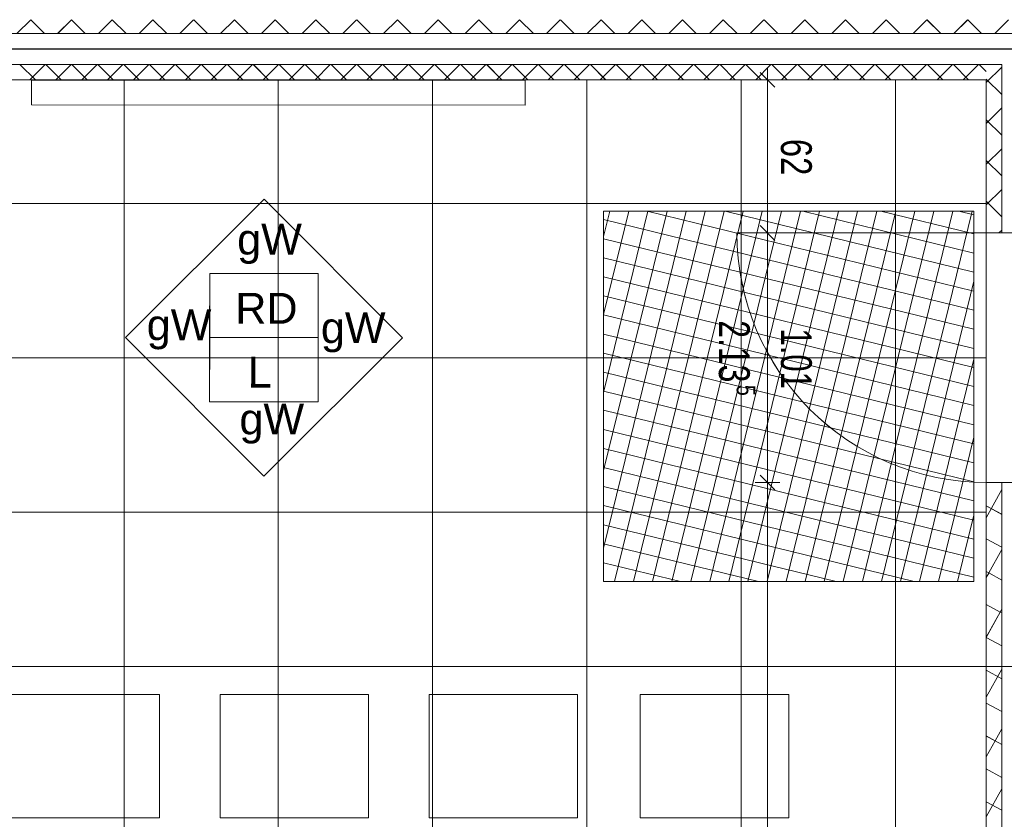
# Model space of a CAD drawing. Extents: x 229 to 926, y 37 to 878.
# Tile 42 of 163: x 422 to 502, y 603 to 668. Entities that reach past the tile are written whole.
import ezdxf
from ezdxf.lldxf.tags import DXFTag

# ---------------------------------------------------------------- set-up
doc = ezdxf.new("R2010")
doc.units = 0
doc.layers.get('0').update_dxf_attribs({"linetype": 'fein_strichliert', "lineweight": 13})
for name, color, linetype, lineweight in [('Ausstattung', 7, 'Continuous', 25), ('Axen', 7, 'Continuous', 25), ('Axen-A03CPAFYA9', 7, 'Continuous', 25), ('Beschriftung', 7, 'Continuous', 25), ('Beschriftung-A03CPAFWA9', 7, 'Continuous', 25), ('Bewegungsfläche', 7, 'Continuous', 25), ('Deckenspiegel', 7, 'Continuous', 25), ('Fullfläche', 7, 'Continuous', 25), ('Fullfläche-A03CPAG4A9', 7, 'Continuous', 25), ('Maßlinien', 7, 'Continuous', 25), ('Maßlinien-A03CPAG1A9', 7, 'Continuous', 25), ('Türen', 7, 'Continuous', 25), ('Türen-A03CPAFZA9', 7, 'Continuous', 25), ('Wände', 7, 'Continuous', 25), ('Wände-A03CPAG0A9', 7, 'Continuous', 25)]:
    doc.layers.add(name, color=color, linetype=linetype, lineweight=lineweight)
doc.styles.get("Standard").update_dxf_attribs({"font": 'arial.ttf'})
tags = doc.linetypes.add('ALL_S25', pattern=[0.001, 0, -0.001]).pattern_tags.tags
tags[6:7] = [DXFTag(74, 4), DXFTag(75, 0), DXFTag(340, '0'), DXFTag(46, 1.0), DXFTag(50, 0.0), DXFTag(44, 0.0), DXFTag(45, 0.0)]
tags[4:5] = [DXFTag(74, 4), DXFTag(75, 0), DXFTag(340, '0'), DXFTag(46, 1.0), DXFTag(50, 0.0), DXFTag(44, 0.0), DXFTag(45, 0.0)]
tags = doc.linetypes.add('ALL_S25-A03CPAG2A9', pattern=[0.001, 0, -0.001]).pattern_tags.tags
tags[6:7] = [DXFTag(74, 4), DXFTag(75, 0), DXFTag(340, '0'), DXFTag(46, 1.0), DXFTag(50, 0.0), DXFTag(44, 0.0), DXFTag(45, 0.0)]
tags[4:5] = [DXFTag(74, 4), DXFTag(75, 0), DXFTag(340, '0'), DXFTag(46, 1.0), DXFTag(50, 0.0), DXFTag(44, 0.0), DXFTag(45, 0.0)]
tags = doc.linetypes.add('fein_strichliert', pattern=[4, 1, -2, 1]).pattern_tags.tags
tags[8:9] = [DXFTag(74, 4), DXFTag(75, 0), DXFTag(340, '0'), DXFTag(46, 0.0), DXFTag(50, 0.0), DXFTag(44, 0.0), DXFTag(45, 0.0)]
tags[6:7] = [DXFTag(74, 4), DXFTag(75, 0), DXFTag(340, '0'), DXFTag(46, 0.0), DXFTag(50, 0.0), DXFTag(44, 0.0), DXFTag(45, 0.0)]
tags[4:5] = [DXFTag(74, 4), DXFTag(75, 0), DXFTag(340, '0'), DXFTag(46, 0.0), DXFTag(50, 0.0), DXFTag(44, 0.0), DXFTag(45, 0.0)]

# ---------------------------------------------------------------- blocks, each defined once
blk = doc.blocks.new('Referenz-A03CPAFUA9', base_point=(255.728, 66.032))
at = {"layer": 'Ausstattung', "color": 0, "lineweight": -2}
for p, q in [((462.984, 662.808), (422.984, 662.813)), ((422.984, 662.813), (422.984, 660.813)), ((462.984, 660.808), (462.984, 662.808)), ((422.984, 660.813), (462.984, 660.808)), ((433.358, 613.082), (421.335, 613.083)), ((433.356, 603.091), (433.358, 613.082)), ((438.268, 613.081), (438.267, 603.09)), ((450.292, 613.08), (438.268, 613.081)), ((450.29, 603.089), (450.292, 613.08)), ((455.202, 613.079), (455.201, 603.088)), ((467.225, 613.078), (455.202, 613.079)), ((467.224, 603.087), (467.225, 613.078)), ((472.306, 613.077), (472.304, 603.086)), ((484.329, 613.076), (472.306, 613.077)), ((484.327, 603.085), (484.329, 613.076)), ((421.333, 603.092), (433.356, 603.091)), ((438.267, 603.09), (450.29, 603.089)), ((455.201, 603.088), (467.224, 603.087)), ((472.304, 603.086), (484.327, 603.085))]:
    blk.add_line(p, q, dxfattribs=at)
at = {"layer": 'Axen', "color": 0, "linetype": 'ALL_S25', "lineweight": -2, "ltscale": 0.13}
for p, q in [((735.547, 665.345), (301.712, 665.345)), ((735.547, 615.345), (301.702, 615.345)), ((735.547, 615.345), (301.702, 615.345))]:
    blk.add_line(p, q, dxfattribs=at)
at = {"layer": 'Beschriftung', "color": 0, "lineweight": -2}
for p, q in [((430.61, 641.971), (441.825, 653.182)), ((441.825, 653.182), (453.036, 641.967)), ((437.423, 641.97), (437.424, 647.17)), ((437.424, 647.17), (446.224, 647.168)), ((446.224, 647.168), (446.223, 641.969)), ((441.821, 630.756), (430.61, 641.971)), ((437.422, 636.77), (437.423, 641.97)), ((446.223, 641.969), (437.423, 641.97)), ((453.036, 641.967), (441.821, 630.756)), ((446.223, 641.969), (446.222, 636.768)), ((446.222, 636.768), (437.422, 636.77))]:
    blk.add_line(p, q, dxfattribs=at)
at = {"layer": 'Bewegungsfläche', "color": 0, "lineweight": -2}
for p, q in [((469.335, 650.157), (469.837, 652.21)), ((469.335, 643.846), (471.381, 652.21)), ((469.335, 637.535), (472.925, 652.21)), ((469.335, 631.224), (474.47, 652.21)), ((469.335, 624.913), (476.014, 652.21)), ((499.335, 652.21), (469.335, 652.21)), ((469.335, 652.21), (469.335, 622.21)), ((470.218, 622.21), (477.558, 652.21)), ((471.762, 622.21), (479.102, 652.21)), ((472.863, 652.21), (499.335, 645.733)), ((473.306, 622.21), (480.647, 652.21)), ((474.85, 622.21), (482.191, 652.21)), ((476.395, 622.21), (483.735, 652.21)), ((477.939, 622.21), (485.28, 652.21)), ((479.174, 652.21), (499.335, 647.277)), ((479.483, 622.21), (486.824, 652.21)), ((481.027, 622.21), (488.368, 652.21)), ((482.572, 622.21), (489.912, 652.21)), ((484.116, 622.21), (491.457, 652.21)), ((485.485, 652.21), (499.335, 648.821)), ((485.66, 622.21), (493.001, 652.21)), ((487.204, 622.21), (494.545, 652.21)), ((488.749, 622.21), (496.089, 652.21)), ((490.293, 622.21), (497.634, 652.21)), ((491.797, 652.21), (499.335, 650.366)), ((491.837, 622.21), (499.178, 652.21)), ((498.108, 652.21), (499.335, 651.91)), ((499.335, 622.21), (499.335, 652.21)), ((469.335, 651.529), (499.335, 644.189)), ((469.335, 649.985), (499.335, 642.644)), ((469.335, 648.441), (499.335, 641.1)), ((469.335, 646.897), (499.335, 639.556)), ((493.381, 622.21), (499.335, 646.54)), ((469.335, 645.352), (499.335, 638.012)), ((469.335, 643.808), (499.335, 636.467)), ((469.335, 642.264), (499.335, 634.923)), ((469.335, 640.72), (499.335, 633.379)), ((494.926, 622.21), (499.335, 640.229)), ((469.335, 639.175), (499.335, 631.834)), ((469.335, 637.631), (499.335, 630.29)), ((469.335, 636.087), (499.335, 628.746)), ((469.335, 634.542), (499.335, 627.202)), ((496.47, 622.21), (499.335, 633.918)), ((469.335, 632.998), (499.335, 625.657)), ((469.335, 631.454), (499.335, 624.113)), ((469.335, 629.91), (499.335, 622.569)), ((469.335, 628.365), (494.491, 622.21)), ((498.014, 622.21), (499.335, 627.607)), ((469.335, 626.821), (488.18, 622.21)), ((469.335, 625.277), (481.869, 622.21)), ((469.335, 623.733), (475.558, 622.21)), ((469.335, 622.21), (499.335, 622.21))]:
    blk.add_line(p, q, dxfattribs=at)
at = {"layer": 'Fullfläche', "color": 0, "lineweight": -2}
for p, q in [((422.925, 667.717), (421.809, 666.6)), ((422.932, 667.717), (424.048, 666.6)), ((426.225, 667.717), (425.11, 666.6)), ((426.232, 667.717), (427.348, 666.6)), ((429.525, 667.717), (428.41, 666.6)), ((429.532, 667.717), (430.647, 666.601)), ((432.826, 667.717), (431.711, 666.601)), ((432.832, 667.717), (433.947, 666.601)), ((436.125, 667.717), (435.011, 666.601)), ((436.132, 667.717), (437.247, 666.602)), ((439.425, 667.717), (438.311, 666.602)), ((439.432, 667.717), (440.546, 666.602)), ((442.726, 667.717), (441.612, 666.602)), ((442.732, 667.717), (443.846, 666.602)), ((446.026, 667.717), (444.912, 666.602)), ((446.032, 667.717), (447.146, 666.603)), ((449.326, 667.717), (448.212, 666.603)), ((449.332, 667.717), (450.445, 666.603)), ((452.626, 667.717), (451.513, 666.603)), ((452.632, 667.717), (453.745, 666.603)), ((455.926, 667.717), (454.813, 666.604)), ((455.932, 667.717), (457.045, 666.604)), ((459.226, 667.717), (458.114, 666.604)), ((459.232, 667.717), (460.344, 666.604)), ((462.526, 667.717), (461.414, 666.604)), ((462.532, 667.717), (463.644, 666.605)), ((465.826, 667.717), (464.714, 666.605)), ((465.832, 667.717), (466.944, 666.605)), ((469.126, 667.717), (468.015, 666.605)), ((469.132, 667.717), (470.243, 666.605)), ((472.426, 667.717), (471.315, 666.606)), ((472.432, 667.717), (473.543, 666.606)), ((475.726, 667.717), (474.616, 666.606)), ((475.732, 667.717), (476.843, 666.606)), ((479.026, 667.717), (477.916, 666.606)), ((479.032, 667.717), (480.142, 666.607)), ((482.326, 667.717), (481.216, 666.607)), ((482.333, 667.717), (483.442, 666.607)), ((485.626, 667.718), (484.517, 666.607)), ((485.633, 667.718), (486.742, 666.607)), ((488.926, 667.718), (487.817, 666.608)), ((488.933, 667.718), (490.041, 666.608)), ((492.226, 667.718), (491.118, 666.608)), ((492.233, 667.718), (493.341, 666.608)), ((495.526, 667.718), (494.418, 666.608)), ((495.533, 667.718), (496.641, 666.609)), ((498.826, 667.718), (497.718, 666.609)), ((498.833, 667.718), (499.94, 666.609)), ((502.126, 667.718), (501.019, 666.609)), ((422.057, 664.09), (423.301, 662.845)), ((424.1, 664.09), (422.856, 662.845)), ((424.157, 664.09), (425.401, 662.845)), ((426.2, 664.09), (424.956, 662.845)), ((426.258, 664.09), (427.501, 662.845)), ((428.3, 664.09), (427.056, 662.845)), ((428.358, 664.09), (429.601, 662.845)), ((430.399, 664.089), (429.156, 662.845)), ((430.458, 664.089), (431.701, 662.845)), ((432.499, 664.089), (431.256, 662.845)), ((432.559, 664.089), (433.801, 662.845)), ((434.599, 664.089), (433.356, 662.845)), ((434.659, 664.089), (435.901, 662.845)), ((436.699, 664.089), (435.456, 662.845)), ((436.759, 664.089), (438.001, 662.845)), ((438.798, 664.088), (437.556, 662.845)), ((438.86, 664.088), (440.101, 662.845)), ((440.898, 664.088), (439.656, 662.845)), ((440.96, 664.088), (442.201, 662.845)), ((442.998, 664.088), (441.756, 662.845)), ((443.06, 664.088), (444.302, 662.845)), ((445.097, 664.088), (443.856, 662.845)), ((445.16, 664.088), (446.402, 662.845)), ((447.197, 664.087), (445.956, 662.845)), ((447.261, 664.087), (448.502, 662.845)), ((449.297, 664.087), (448.056, 662.845)), ((449.361, 664.087), (450.602, 662.845)), ((451.397, 664.087), (450.156, 662.845)), ((451.461, 664.087), (452.702, 662.845)), ((453.497, 664.087), (452.256, 662.845)), ((453.561, 664.087), (454.802, 662.845)), ((455.596, 664.086), (454.356, 662.845)), ((455.662, 664.086), (456.902, 662.845)), ((457.696, 664.086), (456.456, 662.845)), ((457.762, 664.086), (459.002, 662.845)), ((459.796, 664.086), (458.556, 662.845)), ((459.862, 664.086), (461.102, 662.845)), ((461.896, 664.086), (460.656, 662.845)), ((461.963, 664.086), (463.202, 662.845)), ((463.995, 664.085), (462.756, 662.845)), ((464.063, 664.085), (465.302, 662.845)), ((466.095, 664.085), (464.856, 662.845)), ((466.163, 664.085), (467.402, 662.845)), ((468.195, 664.085), (466.956, 662.845)), ((468.263, 664.085), (469.502, 662.845)), ((470.295, 664.085), (469.056, 662.845)), ((470.364, 664.085), (471.602, 662.845)), ((472.394, 664.084), (471.156, 662.845)), ((472.464, 664.084), (473.702, 662.845)), ((474.494, 664.084), (473.256, 662.845)), ((474.564, 664.084), (475.802, 662.845)), ((476.594, 664.084), (475.356, 662.845)), ((476.665, 664.084), (477.902, 662.845)), ((478.694, 664.084), (477.456, 662.845)), ((478.765, 664.084), (480.002, 662.845)), ((480.793, 664.083), (479.556, 662.845)), ((480.865, 664.083), (482.102, 662.845)), ((482.893, 664.083), (481.656, 662.845)), ((482.966, 664.083), (484.202, 662.845)), ((484.993, 664.083), (483.756, 662.845)), ((485.066, 664.083), (486.302, 662.845)), ((487.092, 664.083), (485.856, 662.845)), ((487.166, 664.083), (488.402, 662.845)), ((489.192, 664.082), (487.956, 662.845)), ((489.266, 664.082), (490.502, 662.845)), ((491.292, 664.082), (490.056, 662.845)), ((491.367, 664.082), (492.602, 662.845)), ((493.392, 664.082), (492.156, 662.845)), ((493.467, 664.082), (494.702, 662.845)), ((495.492, 664.082), (494.256, 662.845)), ((495.567, 664.082), (496.802, 662.845)), ((497.591, 664.081), (496.356, 662.845)), ((497.668, 664.081), (498.903, 662.845)), ((499.691, 664.081), (498.456, 662.845)), ((499.768, 664.081), (500.334, 663.514)), ((501.586, 663.872), (500.335, 662.622)), ((501.586, 661.664), (500.335, 662.913)), ((501.586, 660.571), (500.335, 659.322)), ((501.586, 658.364), (500.335, 659.613)), ((501.586, 657.271), (500.335, 656.021)), ((501.585, 655.064), (500.335, 656.313)), ((501.585, 653.97), (500.335, 652.721)), ((501.585, 651.765), (500.335, 653.014)), ((501.585, 650.67), (501.36, 650.445)), ((501.585, 629.668), (500.335, 627.39)), ((500.335, 628.35), (501.585, 627.662)), ((500.335, 625.688), (501.585, 625)), ((501.585, 624.821), (500.539, 622.916)), ((500.335, 623.023), (500.533, 622.914)), ((500.534, 622.911), (500.335, 622.548)), ((500.54, 622.913), (501.585, 622.338)), ((500.335, 620.361), (501.454, 619.745)), ((501.455, 619.742), (500.335, 617.701)), ((501.585, 619.974), (501.461, 619.747)), ((501.462, 619.744), (501.585, 619.676)), ((500.335, 617.699), (501.585, 617.011)), ((501.585, 615.131), (500.335, 612.854)), ((500.335, 615.037), (501.585, 614.349)), ((500.335, 612.375), (501.585, 611.687)), ((501.585, 610.284), (501.056, 609.319)), ((500.335, 609.71), (501.049, 609.317)), ((501.05, 609.314), (500.335, 608.011)), ((501.056, 609.316), (501.585, 609.025)), ((500.335, 607.048), (501.585, 606.361)), ((501.585, 605.442), (500.335, 603.164)), ((500.335, 604.386), (501.585, 603.699))]:
    blk.add_line(p, q, dxfattribs=at)
at = {"layer": 'Maßlinien', "color": 0, "lineweight": -2}
for p, q in [((482.617, 662.845), (482.617, 663.845)), ((482.617, 662.845), (481.617, 662.845)), ((482.017, 663.445), (483.217, 662.245)), ((482.617, 662.845), (483.617, 662.845)), ((482.617, 662.845), (482.617, 660.68)), ((482.617, 660.68), (482.617, 656.647)), ((482.617, 656.647), (482.617, 650.445)), ((482.017, 651.045), (483.217, 649.845)), ((482.617, 650.445), (481.617, 650.445)), ((482.617, 650.445), (483.617, 650.445)), ((482.617, 650.445), (482.617, 630.245)), ((482.617, 630.245), (481.617, 630.245)), ((482.017, 630.845), (483.217, 629.645)), ((482.617, 630.245), (483.617, 630.245)), ((482.617, 630.245), (482.617, 467.843))]:
    blk.add_line(p, q, dxfattribs=at)
at = {"layer": 'Türen', "color": 0, "lineweight": -2}
blk.add_line((500.335, 650.445), (480.135, 650.445), dxfattribs=at)
blk.add_ellipse((500.335, 650.445), major_axis=(-20.2, 0), ratio=1, start_param=0, end_param=1.570796, dxfattribs=at)
at = {"layer": 'Wände', "color": 0, "lineweight": -2}
for p, q in [((506.335, 666.61), (381.642, 666.595)), ((506.335, 665.345), (381.634, 665.345)), ((501.586, 664.081), (381.634, 664.095)), ((501.585, 650.445), (501.586, 664.081)), ((500.335, 662.845), (385.634, 662.845)), ((500.335, 652.445), (500.335, 662.845)), ((500.335, 650.445), (500.335, 652.445)), ((500.335, 650.445), (505.335, 650.445)), ((500.335, 515.344), (500.335, 630.245)), ((500.335, 630.245), (505.335, 630.245)), ((501.587, 466.593), (501.585, 630.245))]:
    blk.add_line(p, q, dxfattribs=at)
at = {"layer": 'Beschriftung', "color": 0, "lineweight": -2, "char_height": 2.50002, "attachment_point": 1, "rotation": 359.99316}
for s, insert in [('{\\fArial;gW}', (439.651, 651.188)), ('{\\fArial;RD}', (439.499, 645.596)), ('{\\fArial;gW}', (432.327, 644.26)), ('{\\fArial;gW}', (446.434, 644.024)), ('{\\fArial;L}', (440.498, 640.428)), ('{\\fArial;gW}', (439.838, 636.63))]:
    blk.add_mtext(s, dxfattribs=dict(at, insert=insert))
at = {"layer": 'Maßlinien', "color": 0, "lineweight": -2, "attachment_point": 1, "rotation": 270.00001}
for s, insert, char_height in [('{\\W0.76;\\fArial;62}', (486.199, 658.069), 2.50002), ('{\\W0.74;\\fArial;2.13}', (481.174, 643.375), 2.50002), ('{\\W0.72;\\fArial;1.01}', (486.199, 642.713), 2.50002), ('{\\W0.76;\\fArial;5}', (481.617, 638.147), 1.50001)]:
    blk.add_mtext(s, dxfattribs=dict(at, insert=insert, char_height=char_height))
blk = doc.blocks.new('Referenz-A03CPAG8A9', base_point=(281.599, 66.032))
at = {"layer": 'Axen-A03CPAFYA9', "color": 0, "linetype": 'ALL_S25-A03CPAG2A9', "lineweight": -2, "ltscale": 0.13}
for p, q in [((735.547, 665.346), (301.713, 665.346)), ((735.547, 615.346), (301.703, 615.346))]:
    blk.add_line(p, q, dxfattribs=at)
at = {"layer": 'Beschriftung-A03CPAFWA9', "color": 0, "lineweight": -2}
for p, q in [((430.609, 641.972), (441.824, 653.183)), ((441.824, 653.183), (453.036, 641.968)), ((437.422, 641.971), (437.423, 647.171)), ((437.423, 647.171), (446.223, 647.169)), ((446.223, 647.169), (446.222, 641.97)), ((441.821, 630.757), (430.609, 641.972)), ((446.222, 641.97), (437.422, 641.971)), ((437.422, 636.771), (437.422, 641.971)), ((453.036, 641.968), (441.821, 630.757)), ((446.222, 641.97), (446.222, 636.77)), ((446.222, 636.77), (437.422, 636.771))]:
    blk.add_line(p, q, dxfattribs=at)
at = {"layer": 'Deckenspiegel', "color": 0, "lineweight": -2}
for p, q in [((385.633, 662.846), (500.333, 662.846)), ((430.483, 662.845), (430.483, 467.838)), ((442.983, 662.846), (442.983, 467.839)), ((455.483, 662.846), (455.483, 467.839)), ((467.983, 662.846), (467.983, 467.84)), ((480.483, 662.847), (480.483, 467.841)), ((492.983, 662.848), (492.983, 467.842)), ((500.333, 662.846), (500.333, 467.847)), ((385.633, 652.838), (500.333, 652.846)), ((385.633, 640.338), (500.333, 640.346)), ((385.633, 627.838), (500.333, 627.846)), ((385.633, 615.338), (500.333, 615.346))]:
    blk.add_line(p, q, dxfattribs=at)
at = {"layer": 'Fullfläche-A03CPAG4A9', "color": 0, "lineweight": -2}
for p, q in [((422.925, 667.718), (421.809, 666.6)), ((422.932, 667.718), (424.047, 666.601)), ((426.225, 667.718), (425.109, 666.601)), ((426.232, 667.718), (427.347, 666.601)), ((429.525, 667.718), (428.41, 666.601)), ((429.531, 667.718), (430.647, 666.601)), ((432.825, 667.718), (431.71, 666.602)), ((432.831, 667.718), (433.946, 666.602)), ((436.125, 667.718), (435.01, 666.602)), ((436.131, 667.718), (437.246, 666.602)), ((439.425, 667.718), (438.311, 666.602)), ((439.431, 667.718), (440.545, 666.603)), ((442.725, 667.718), (441.611, 666.603)), ((442.731, 667.718), (443.845, 666.603)), ((446.025, 667.718), (444.911, 666.603)), ((446.031, 667.718), (447.145, 666.603)), ((449.325, 667.718), (448.212, 666.604)), ((449.331, 667.718), (450.444, 666.604)), ((452.625, 667.718), (451.512, 666.604)), ((452.631, 667.718), (453.744, 666.604)), ((455.925, 667.718), (454.812, 666.604)), ((455.931, 667.718), (457.044, 666.605)), ((459.225, 667.718), (458.113, 666.605)), ((459.231, 667.718), (460.343, 666.605)), ((462.525, 667.718), (461.413, 666.605)), ((462.531, 667.718), (463.643, 666.605)), ((465.825, 667.718), (464.713, 666.606)), ((465.831, 667.718), (466.943, 666.606)), ((469.125, 667.718), (468.014, 666.606)), ((469.131, 667.718), (470.242, 666.606)), ((472.425, 667.718), (471.314, 666.606)), ((472.431, 667.718), (473.542, 666.607)), ((475.725, 667.718), (474.615, 666.607)), ((475.731, 667.718), (476.841, 666.607)), ((479.025, 667.718), (477.915, 666.607)), ((479.031, 667.718), (480.141, 666.607)), ((482.325, 667.718), (481.215, 666.608)), ((482.331, 667.718), (483.441, 666.608)), ((485.625, 667.718), (484.516, 666.608)), ((485.631, 667.718), (486.74, 666.608)), ((488.925, 667.718), (487.816, 666.608)), ((488.931, 667.718), (490.04, 666.609)), ((492.225, 667.718), (491.116, 666.609)), ((492.231, 667.718), (493.34, 666.609)), ((495.525, 667.718), (494.417, 666.609)), ((495.531, 667.718), (496.639, 666.609)), ((498.825, 667.718), (497.717, 666.61)), ((498.831, 667.718), (499.939, 666.61)), ((502.125, 667.719), (501.017, 666.61)), ((422.057, 664.091), (423.301, 662.846)), ((424.099, 664.091), (422.856, 662.846)), ((424.157, 664.091), (425.401, 662.846)), ((426.199, 664.091), (424.956, 662.846)), ((426.257, 664.091), (427.501, 662.846)), ((428.299, 664.091), (427.056, 662.846)), ((428.357, 664.091), (429.601, 662.846)), ((430.399, 664.09), (429.156, 662.846)), ((430.458, 664.09), (431.701, 662.846)), ((432.498, 664.09), (431.256, 662.846)), ((432.558, 664.09), (433.801, 662.846)), ((434.598, 664.09), (433.356, 662.846)), ((434.658, 664.09), (435.901, 662.846)), ((436.698, 664.09), (435.456, 662.846)), ((436.758, 664.09), (438.001, 662.846)), ((438.798, 664.089), (437.556, 662.846)), ((438.859, 664.089), (440.101, 662.846)), ((440.897, 664.089), (439.656, 662.846)), ((440.959, 664.089), (442.201, 662.846)), ((442.997, 664.089), (441.756, 662.846)), ((443.059, 664.089), (444.301, 662.846)), ((445.097, 664.089), (443.856, 662.846)), ((445.16, 664.089), (446.401, 662.846)), ((447.196, 664.088), (445.956, 662.846)), ((447.26, 664.088), (448.501, 662.846)), ((449.296, 664.088), (448.056, 662.846)), ((449.36, 664.088), (450.601, 662.846)), ((451.396, 664.088), (450.156, 662.846)), ((451.46, 664.088), (452.701, 662.846)), ((453.496, 664.088), (452.256, 662.846)), ((453.561, 664.088), (454.801, 662.846)), ((455.595, 664.087), (454.355, 662.846)), ((455.661, 664.087), (456.901, 662.846)), ((457.695, 664.087), (456.455, 662.846)), ((457.761, 664.087), (459.001, 662.846)), ((459.795, 664.087), (458.555, 662.846)), ((459.861, 664.087), (461.101, 662.846)), ((461.895, 664.087), (460.655, 662.846)), ((461.962, 664.087), (463.201, 662.846)), ((463.994, 664.086), (462.755, 662.846)), ((464.062, 664.086), (465.301, 662.846)), ((466.094, 664.086), (464.855, 662.846)), ((466.162, 664.086), (467.401, 662.846)), ((468.194, 664.086), (466.955, 662.846)), ((468.262, 664.086), (469.501, 662.846)), ((470.293, 664.086), (469.055, 662.846)), ((470.363, 664.086), (471.601, 662.846)), ((472.393, 664.085), (471.155, 662.846)), ((472.463, 664.085), (473.701, 662.846)), ((474.493, 664.085), (473.255, 662.846)), ((474.563, 664.085), (475.801, 662.846)), ((476.593, 664.085), (475.355, 662.846)), ((476.664, 664.085), (477.901, 662.846)), ((478.692, 664.085), (477.455, 662.846)), ((478.764, 664.085), (480.001, 662.846)), ((480.792, 664.084), (479.555, 662.846)), ((480.864, 664.084), (482.101, 662.846)), ((482.892, 664.084), (481.655, 662.846)), ((482.964, 664.084), (484.201, 662.846)), ((484.992, 664.084), (483.755, 662.846)), ((485.065, 664.084), (486.301, 662.846)), ((487.091, 664.084), (485.855, 662.846)), ((487.165, 664.084), (488.401, 662.846)), ((489.191, 664.083), (487.955, 662.846)), ((489.265, 664.083), (490.501, 662.846)), ((491.291, 664.083), (490.055, 662.846)), ((491.365, 664.083), (492.601, 662.846)), ((493.39, 664.083), (492.155, 662.846)), ((493.466, 664.083), (494.701, 662.846)), ((495.49, 664.083), (494.255, 662.846)), ((495.566, 664.083), (496.801, 662.846)), ((497.59, 664.082), (496.355, 662.846)), ((497.666, 664.082), (498.901, 662.846)), ((499.69, 664.082), (498.455, 662.846)), ((499.767, 664.082), (500.333, 663.515)), ((501.585, 663.872), (500.334, 662.623)), ((501.585, 661.665), (500.334, 662.914)), ((501.585, 660.572), (500.334, 659.322)), ((501.584, 658.365), (500.334, 659.614)), ((501.584, 657.272), (500.334, 656.022)), ((501.584, 655.065), (500.334, 656.314)), ((501.584, 653.971), (500.333, 652.722)), ((501.584, 651.766), (500.333, 653.015)), ((501.583, 650.671), (501.359, 650.446)), ((501.583, 629.669), (500.333, 627.392)), ((500.333, 628.351), (501.583, 627.663)), ((500.333, 625.689), (501.583, 625.001)), ((501.583, 624.822), (500.538, 622.917)), ((500.333, 623.024), (500.532, 622.915)), ((500.533, 622.912), (500.333, 622.549)), ((500.539, 622.914), (501.583, 622.339)), ((500.333, 620.362), (501.453, 619.747)), ((501.454, 619.743), (500.333, 617.702)), ((501.584, 619.975), (501.459, 619.748)), ((501.46, 619.745), (501.584, 619.677)), ((500.333, 617.7), (501.584, 617.013)), ((501.584, 615.133), (500.333, 612.855)), ((500.333, 615.039), (501.584, 614.351)), ((500.333, 612.376), (501.584, 611.689)), ((501.584, 610.285), (501.054, 609.321)), ((500.334, 609.712), (501.048, 609.319)), ((501.049, 609.316), (500.334, 608.013)), ((501.055, 609.318), (501.584, 609.027)), ((500.334, 607.05), (501.584, 606.362)), ((501.584, 605.443), (500.334, 603.165)), ((500.334, 604.388), (501.584, 603.7))]:
    blk.add_line(p, q, dxfattribs=at)
at = {"layer": 'Maßlinien-A03CPAG1A9', "color": 0, "lineweight": -2}
for p, q in [((482.615, 662.846), (482.615, 663.846)), ((482.615, 662.846), (481.615, 662.846)), ((482.015, 663.446), (483.215, 662.246)), ((482.615, 662.846), (483.615, 662.846)), ((482.615, 662.846), (482.615, 660.681)), ((482.615, 660.681), (482.615, 656.648)), ((482.615, 656.648), (482.615, 650.446)), ((482.015, 651.046), (483.215, 649.846)), ((482.615, 650.446), (481.615, 650.446)), ((482.615, 650.446), (483.615, 650.446)), ((482.615, 650.446), (482.615, 630.246)), ((482.615, 630.246), (481.615, 630.246)), ((482.015, 630.846), (483.215, 629.646)), ((482.615, 630.246), (483.615, 630.246)), ((482.615, 630.246), (482.615, 467.847))]:
    blk.add_line(p, q, dxfattribs=at)
at = {"layer": 'Türen-A03CPAFZA9', "color": 0, "lineweight": -2}
blk.add_line((500.333, 650.446), (480.133, 650.446), dxfattribs=at)
blk.add_ellipse((500.333, 650.446), major_axis=(-20.2, 0), ratio=1, start_param=0, end_param=1.570796, dxfattribs=at)
at = {"layer": 'Wände-A03CPAG0A9', "color": 0, "lineweight": -2}
for p, q in [((506.333, 666.611), (381.642, 666.596)), ((506.333, 665.346), (381.634, 665.346)), ((501.585, 664.082), (381.634, 664.096)), ((501.583, 650.446), (501.585, 664.082)), ((500.333, 662.846), (385.634, 662.846)), ((500.333, 652.446), (500.333, 662.846)), ((500.333, 650.446), (500.333, 652.446)), ((500.333, 650.446), (505.333, 650.446)), ((500.333, 515.346), (500.333, 630.246)), ((500.333, 630.246), (505.333, 630.246)), ((501.586, 466.596), (501.583, 630.246))]:
    blk.add_line(p, q, dxfattribs=at)
at = {"layer": 'Beschriftung-A03CPAFWA9', "color": 0, "lineweight": -2, "char_height": 2.49999, "attachment_point": 1, "rotation": 359.99316}
for s, insert in [('{\\fArial;gW}', (439.651, 651.189)), ('{\\fArial;RD}', (439.498, 645.597)), ('{\\fArial;gW}', (432.327, 644.261)), ('{\\fArial;gW}', (446.433, 644.025)), ('{\\fArial;L}', (440.498, 640.429)), ('{\\fArial;gW}', (439.837, 636.631))]:
    blk.add_mtext(s, dxfattribs=dict(at, insert=insert))
at = {"layer": 'Maßlinien-A03CPAG1A9', "color": 0, "lineweight": -2, "attachment_point": 1, "rotation": 270.00001}
for s, insert, char_height in [('{\\W0.76;\\fArial;62}', (486.198, 658.069), 2.49999), ('{\\W0.74;\\fArial;2.13}', (481.173, 643.377), 2.49999), ('{\\W0.72;\\fArial;1.01}', (486.198, 642.714), 2.49999), ('{\\W0.76;\\fArial;5}', (481.616, 638.148), 1.5)]:
    blk.add_mtext(s, dxfattribs=dict(at, insert=insert, char_height=char_height))

msp = doc.modelspace()

# ---------------------------------------------------------------- block references
at = {"color": 251, "lineweight": 13, "ltscale": 0.13, "true_color": 0x606060}
for name, p in [('Referenz-A03CPAFUA9', (255.728, 66.032)), ('Referenz-A03CPAG8A9', (281.599, 66.032))]:
    msp.add_blockref(name, p, dxfattribs=at)

doc.saveas('drawing.dxf')
